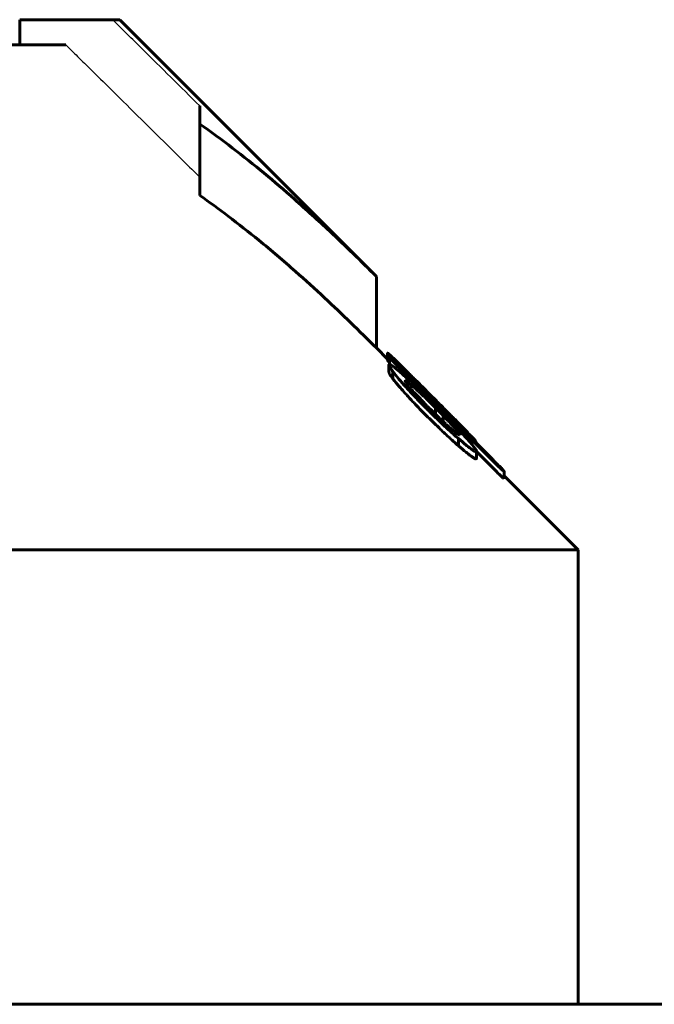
# Model space of a CAD drawing. Header units: millimetres. Extents: x -76 to 189, y -48 to 47.
# Tile 7 of 14: x 9 to 22, y 26 to 46. Entities that reach past the tile are written whole.
import ezdxf

# ---------------------------------------------------------------- set-up
doc = ezdxf.new("R2010")
doc.units = ezdxf.units.MM
doc.linetypes.add('K5LT-1', pattern=[0])
doc.linetypes.add('K5LT_BASIC', pattern=[0])
doc.layers.add('Системный слой (1)', color=7, linetype='Continuous', true_color=0x6c6c6c)

# ---------------------------------------------------------------- blocks, each defined once
blk = doc.blocks.new('U7')
at = {"layer": 'Системный слой (1)', "color": 150, "linetype": 'K5LT_BASIC', "lineweight": 60, "true_color": 0x0080ff}
for p, q in [((16.223, 38.777), (16, 39)), ((20, 35), (18.535, 36.465))]:
    blk.add_line(p, q, dxfattribs=at)
blk = doc.blocks.new('U19')
at = {"layer": 'Системный слой (1)', "color": 150, "linetype": 'K5LT_BASIC', "lineweight": 60, "true_color": 0x0080ff}
for p, q in [((17.967, 37.153), (17.968, 37.151)), ((17.968, 37.151), (17.969, 37.15)), ((17.969, 37.15), (17.969, 37.149))]:
    blk.add_line(p, q, dxfattribs=at)
blk = doc.blocks.new('U20')
at = {"layer": 'Системный слой (1)', "color": 150, "linetype": 'K5LT_BASIC', "lineweight": 60, "true_color": 0x0080ff}
for p, q in [((16.223, 38.754), (16.227, 38.745)), ((16.227, 38.745), (16.239, 38.729)), ((16.239, 38.729), (16.259, 38.705))]:
    blk.add_line(p, q, dxfattribs=at)

msp = doc.modelspace()

# ---------------------------------------------------------------- linework, layer by layer
at = {"layer": 'Системный слой (1)', "color": 150, "linetype": 'K5LT_BASIC', "lineweight": 60, "true_color": 0x0080ff}
for p, q in [((10.773, 45.5), (8.93, 45.5)), ((8.93, 45), (8.93, 45.5)), ((10.773, 45.5), (10.914, 45.5)), ((16, 40.414), (10.914, 45.5)), ((1.75, 45), (9.846, 45)), ((12.5, 43.433), (12.5, 43.792)), ((12.5, 42.019), (12.5, 43.433)), ((16, 39), (16, 40.414)), ((16.223, 38.754), (16.223, 38.895)), ((16.259, 38.813), (16.259, 38.819)), ((16.259, 38.674), (16.259, 38.813)), ((16.249, 38.522), (16.249, 38.663)), ((16.39, 38.701), (16.39, 38.701)), ((16.514, 38.598), (16.514, 38.611)), ((16.329, 38.387), (16.329, 38.528)), ((16.606, 38.285), (16.606, 38.334)), ((17.122, 37.905), (16.912, 38.111)), ((16.921, 38.22), (17.061, 38.08)), ((17.055, 38.039), (16.985, 38.108)), ((17.061, 38.08), (17.192, 37.949)), ((17.131, 37.896), (17.174, 37.854)), ((17.15, 37.944), (17.15, 37.985)), ((17.174, 37.686), (17.174, 37.813)), ((17.322, 37.544), (17.322, 37.662)), ((17.604, 37.517), (17.604, 37.515)), ((17.653, 37.286), (17.653, 37.273)), ((17.627, 37.061), (17.627, 37.203)), ((17.906, 37.189), (17.949, 37.147)), ((17.949, 37.147), (18.282, 36.815)), ((17.967, 37.155), (17.967, 37.154)), ((17.967, 37.129), (17.967, 37.154)), ((17.969, 37.127), (17.969, 37.149)), ((17.984, 36.811), (17.984, 36.953)), ((17.984, 36.945), (18.386, 36.545)), ((18.535, 36.409), (18.535, 36.551)), ((18.535, 36.551), (18.535, 36.551)), ((-20, 35), (20, 35)), ((20, 26), (20, 35)), ((58.4, 26), (-58.4, 26))]:
    msp.add_line(p, q, dxfattribs=at)
at = {"layer": 'Системный слой (1)', "color": 7, "linetype": 'K5LT-1'}
for points, knots in [([(12.5, 43.792), (12.309, 43.981), (11.928, 44.359), (11.449, 44.832), (11.064, 45.213), (10.87, 45.404), (10.773, 45.5)], [0, 0, 0, 0, 0.522477, 1.044954, 1.310311, 1.575669, 1.575669, 1.575669, 1.575669]), ([(9.846, 45), (9.858, 44.988), (9.888, 44.958), (9.956, 44.892), (10.084, 44.765), (10.335, 44.518), (10.742, 44.117), (11.272, 43.593), (11.876, 42.996), (12.286, 42.59), (12.5, 42.378)], [0, 0, 0, 0, 0.072514, 0.181284, 0.398826, 0.833908, 1.667816, 2.814639, 3.983986, 5.255882, 5.255882, 5.255882, 5.255882])]:
    msp.add_open_spline(points, degree=3, knots=knots, dxfattribs=at)
at = {"layer": 'Системный слой (1)', "color": 150, "linetype": 'K5LT_BASIC', "lineweight": 60, "true_color": 0x0080ff}
for points, knots in [([(16, 40.414), (15.696, 40.719), (15.159, 41.24), (14.416, 41.917), (13.774, 42.467), (13.15, 42.966), (12.72, 43.281), (12.5, 43.433)], [0, 0, 0, 0, 2.181063, 3.80596, 5.167529, 6.570618, 8, 8, 8, 8]), ([(16, 39), (15.662, 39.338), (15.132, 39.851), (14.354, 40.558), (13.718, 41.101), (13.084, 41.601), (12.69, 41.888), (12.5, 42.019)], [0, 0, 0, 0, 2.418116, 3.75696, 5.407697, 6.764106, 8, 8, 8, 8]), ([(16.486, 38.652), (16.46, 38.678), (16.422, 38.715), (16.371, 38.764), (16.332, 38.801), (16.286, 38.844), (16.254, 38.873), (16.233, 38.89), (16.225, 38.896), (16.223, 38.896), (16.223, 38.895)], [0, 0, 0, 0, 2.151305, 3.224126, 4.605271, 5.902664, 8.075218, 8.915326, 10.096859, 11, 11, 11, 11]), ([(16.223, 38.895), (16.223, 38.894), (16.224, 38.89), (16.231, 38.882), (16.245, 38.863), (16.272, 38.832), (16.323, 38.774), (16.361, 38.733), (16.39, 38.701)], [0, 0, 0, 0, 1.125895, 1.689612, 2.551579, 4.98929, 6.096596, 9, 9, 9, 9]), ([(16.39, 38.701), (16.38, 38.71), (16.365, 38.725), (16.345, 38.745), (16.328, 38.761), (16.309, 38.779), (16.292, 38.794), (16.279, 38.805), (16.267, 38.814), (16.262, 38.818), (16.259, 38.819)], [0, 0, 0, 0, 1.836998, 2.729229, 3.860526, 5.145581, 6.55774, 7.820357, 8.998514, 11, 11, 11, 11]), ([(16.259, 38.813), (16.269, 38.802), (16.289, 38.779), (16.32, 38.745), (16.349, 38.714), (16.371, 38.692), (16.384, 38.678), (16.39, 38.673)], [0, 0, 0, 0, 2.192469, 4.57628, 5.943653, 7.17318, 8, 8, 8, 8]), ([(16.912, 38.111), (16.855, 38.165), (16.779, 38.238), (16.664, 38.346), (16.585, 38.419), (16.494, 38.501), (16.433, 38.554), (16.385, 38.593), (16.356, 38.617), (16.328, 38.638), (16.298, 38.658), (16.268, 38.675), (16.252, 38.675), (16.249, 38.667), (16.249, 38.663)], [0, 0, 0, 0, 2.941336, 3.836699, 5.896985, 7.063009, 8.831246, 9.354729, 10.064191, 10.796175, 11.463267, 12.612601, 14.13645, 15, 15, 15, 15]), ([(16.249, 38.663), (16.249, 38.658), (16.254, 38.642), (16.278, 38.6), (16.307, 38.558), (16.329, 38.528)], [0, 0, 0, 0, 1.63703, 3.16498, 6, 6, 6, 6]), ([(16.921, 38.22), (16.873, 38.268), (16.803, 38.337), (16.711, 38.429), (16.613, 38.526), (16.537, 38.601), (16.486, 38.652)], [0, 0, 0, 0, 2.260503, 3.282104, 4.393278, 7, 7, 7, 7]), ([(16.985, 38.108), (16.932, 38.162), (16.837, 38.257), (16.733, 38.364), (16.662, 38.438), (16.619, 38.482), (16.584, 38.52), (16.563, 38.542), (16.544, 38.563), (16.527, 38.583), (16.513, 38.599), (16.504, 38.61), (16.498, 38.618), (16.497, 38.62), (16.497, 38.621)], [0, 0, 0, 0, 3.923338, 6.828566, 7.773623, 9.537643, 10.293543, 10.919118, 11.53981, 12.283196, 13.062051, 13.648367, 14.351071, 15, 15, 15, 15]), ([(16.514, 38.611), (16.511, 38.613), (16.506, 38.616), (16.502, 38.619), (16.499, 38.62), (16.498, 38.621), (16.497, 38.621), (16.497, 38.621)], [0, 0, 0, 0, 3.557647, 5.156933, 6.444415, 7.06069, 8, 8, 8, 8]), ([(17.15, 37.985), (17.088, 38.047), (16.974, 38.161), (16.853, 38.281), (16.754, 38.379), (16.677, 38.455), (16.608, 38.522), (16.567, 38.561), (16.54, 38.587), (16.521, 38.604), (16.514, 38.611)], [0, 0, 0, 0, 3.030709, 5.434008, 5.849278, 7.93828, 9.255324, 9.59512, 10.395852, 11, 11, 11, 11]), ([(16.249, 38.522), (16.249, 38.516), (16.254, 38.5), (16.279, 38.456), (16.308, 38.415), (16.329, 38.387)], [0, 0, 0, 0, 1.730476, 3.30774, 6, 6, 6, 6]), ([(16.329, 38.528), (16.361, 38.487), (16.412, 38.425), (16.489, 38.335), (16.554, 38.261), (16.629, 38.177), (16.708, 38.092), (16.82, 37.975), (16.943, 37.849), (17.041, 37.752), (17.078, 37.716)], [0, 0, 0, 0, 1.964611, 2.817549, 3.84942, 5.043297, 6.159239, 7.206821, 9.600072, 11, 11, 11, 11]), ([(16.329, 38.387), (16.367, 38.338), (16.436, 38.254), (16.541, 38.134), (16.639, 38.026), (16.744, 37.912), (16.893, 37.758), (17.005, 37.646), (17.078, 37.575)], [0, 0, 0, 0, 1.900396, 3.092196, 4.112545, 5.454836, 6.724362, 9, 9, 9, 9]), ([(16.606, 38.334), (16.6, 38.338), (16.59, 38.343), (16.576, 38.349), (16.572, 38.348), (16.572, 38.344)], [0, 0, 0, 0, 1.960426, 3.260912, 6, 6, 6, 6]), ([(16.572, 38.344), (16.572, 38.341), (16.573, 38.337), (16.578, 38.327), (16.586, 38.313), (16.603, 38.289), (16.63, 38.255), (16.665, 38.214), (16.709, 38.164), (16.764, 38.103), (16.834, 38.028), (16.886, 37.974), (16.912, 37.946)], [0, 0, 0, 0, 0.805148, 1.248891, 1.938395, 2.917395, 4.161697, 5.499587, 6.75037, 8.574279, 10.705306, 13, 13, 13, 13]), ([(17.174, 37.813), (17.118, 37.868), (17.038, 37.947), (16.932, 38.049), (16.868, 38.108), (16.8, 38.171), (16.749, 38.217), (16.693, 38.266), (16.649, 38.302), (16.619, 38.325), (16.606, 38.334)], [0, 0, 0, 0, 3.034226, 4.363405, 5.781671, 6.5159, 8.162721, 8.733623, 9.966804, 11, 11, 11, 11]), ([(17.055, 38.039), (17.095, 37.998), (17.16, 37.934), (17.274, 37.822), (17.347, 37.751), (17.395, 37.704)], [0, 0, 0, 0, 2.1328, 3.394448, 6, 6, 6, 6]), ([(16.912, 37.946), (16.935, 37.923), (16.989, 37.867), (17.046, 37.811), (17.078, 37.779)], [0, 0, 0, 0, 2.136773, 5, 5, 5, 5]), ([(17.131, 37.896), (17.131, 37.896), (17.13, 37.897), (17.128, 37.899), (17.125, 37.902), (17.124, 37.904), (17.122, 37.905)], [0, 0, 0, 0, 2.41764, 4.20903, 4.938628, 7, 7, 7, 7]), ([(17.604, 37.517), (17.604, 37.517), (17.602, 37.521), (17.592, 37.532), (17.575, 37.551), (17.55, 37.578), (17.515, 37.615), (17.478, 37.653), (17.437, 37.695), (17.372, 37.762), (17.275, 37.859), (17.193, 37.942), (17.15, 37.985)], [0, 0, 0, 0, 0.807134, 1.576622, 2.248255, 3.419433, 4.3292, 5.39801, 6.324666, 7.462076, 10.09373, 13, 13, 13, 13]), ([(17.828, 37.168), (17.76, 37.244), (17.66, 37.354), (17.524, 37.496), (17.381, 37.645), (17.263, 37.765), (17.174, 37.854)], [0, 0, 0, 0, 2.528514, 3.491635, 4.369076, 7, 7, 7, 7]), ([(17.776, 37.361), (17.729, 37.408), (17.658, 37.48), (17.554, 37.586), (17.462, 37.678), (17.34, 37.801), (17.248, 37.893), (17.192, 37.949)], [0, 0, 0, 0, 2.057392, 3.086999, 4.415999, 5.81559, 8, 8, 8, 8]), ([(17.078, 37.779), (17.133, 37.725), (17.232, 37.629), (17.337, 37.53), (17.413, 37.46), (17.455, 37.423), (17.508, 37.376), (17.55, 37.342), (17.588, 37.312), (17.612, 37.296), (17.635, 37.281), (17.647, 37.275), (17.653, 37.273)], [0, 0, 0, 0, 3.318504, 5.809492, 6.216533, 7.861175, 8.353076, 9.634972, 10.621034, 11.298558, 11.798368, 13, 13, 13, 13]), ([(17.078, 37.716), (17.133, 37.662), (17.22, 37.578), (17.337, 37.466), (17.466, 37.346), (17.562, 37.259), (17.627, 37.203)], [0, 0, 0, 0, 2.112463, 3.297249, 4.463, 7, 7, 7, 7]), ([(17.322, 37.662), (17.299, 37.686), (17.265, 37.72), (17.224, 37.761), (17.201, 37.785), (17.185, 37.801), (17.176, 37.81), (17.174, 37.813)], [0, 0, 0, 0, 3.795741, 5.442887, 6.558195, 7.6047, 8, 8, 8, 8]), ([(17.653, 37.286), (17.653, 37.288), (17.651, 37.293), (17.645, 37.305), (17.634, 37.319), (17.619, 37.34), (17.598, 37.364), (17.576, 37.389), (17.546, 37.424), (17.501, 37.472), (17.436, 37.543), (17.374, 37.608), (17.334, 37.649), (17.322, 37.662)], [0, 0, 0, 0, 0.909854, 1.513215, 2.289354, 3.19323, 4.181344, 5.17336, 5.972519, 7.772342, 10.08646, 12.812856, 14, 14, 14, 14]), ([(17.395, 37.704), (17.435, 37.666), (17.48, 37.624), (17.525, 37.582), (17.542, 37.567), (17.562, 37.548), (17.582, 37.531), (17.595, 37.52), (17.602, 37.515), (17.604, 37.514), (17.604, 37.515)], [0, 0, 0, 0, 4.722345, 5.287138, 6.050282, 7.002963, 8.315355, 9.413692, 10.049974, 11, 11, 11, 11]), ([(17.078, 37.575), (17.133, 37.521), (17.22, 37.437), (17.337, 37.325), (17.466, 37.205), (17.562, 37.118), (17.627, 37.061)], [0, 0, 0, 0, 2.112463, 3.297249, 4.463, 7, 7, 7, 7]), ([(17.967, 37.155), (17.967, 37.157), (17.959, 37.168), (17.931, 37.2), (17.884, 37.249), (17.828, 37.307), (17.786, 37.351), (17.776, 37.361)], [0, 0, 0, 0, 1.789374, 2.928937, 4.433781, 7.133698, 8, 8, 8, 8]), ([(17.906, 37.189), (17.906, 37.189), (17.905, 37.19), (17.904, 37.192), (17.902, 37.193), (17.899, 37.196), (17.895, 37.201), (17.873, 37.222), (17.854, 37.242), (17.837, 37.259)], [0, 0, 0, 0, 0.302522, 0.432518, 0.685697, 1.012712, 1.655641, 2.818169, 10, 10, 10, 10]), ([(17.837, 37.259), (17.853, 37.245), (17.875, 37.225), (17.908, 37.196), (17.93, 37.177), (17.949, 37.163), (17.963, 37.153), (17.967, 37.152), (17.967, 37.154)], [0, 0, 0, 0, 1.741591, 2.62644, 4.365123, 5.441638, 6.640696, 9, 9, 9, 9]), ([(17.627, 37.203), (17.679, 37.158), (17.755, 37.094), (17.83, 37.036), (17.878, 36.999), (17.912, 36.976), (17.946, 36.955), (17.967, 36.945), (17.981, 36.944), (17.984, 36.949), (17.984, 36.953)], [0, 0, 0, 0, 3.241238, 4.734287, 5.230959, 6.937637, 7.578209, 8.850655, 9.960123, 11, 11, 11, 11]), ([(17.627, 37.061), (17.679, 37.016), (17.755, 36.953), (17.83, 36.894), (17.878, 36.858), (17.912, 36.834), (17.946, 36.813), (17.967, 36.803), (17.981, 36.802), (17.984, 36.808), (17.984, 36.811)], [0, 0, 0, 0, 3.241238, 4.734287, 5.230959, 6.937637, 7.578209, 8.850655, 9.960123, 11, 11, 11, 11]), ([(17.984, 36.953), (17.984, 36.958), (17.98, 36.969), (17.968, 36.991), (17.946, 37.025), (17.902, 37.082), (17.854, 37.139), (17.828, 37.168)], [0, 0, 0, 0, 1.607525, 2.394884, 3.385259, 5.757021, 8, 8, 8, 8]), ([(18.508, 36.584), (18.498, 36.595), (18.48, 36.614), (18.45, 36.645), (18.404, 36.692), (18.346, 36.751), (18.298, 36.799), (18.282, 36.815)], [0, 0, 0, 0, 1.509445, 2.203137, 3.226347, 6.346664, 8, 8, 8, 8]), ([(18.386, 36.686), (18.396, 36.676), (18.419, 36.653), (18.449, 36.625), (18.474, 36.601), (18.494, 36.583), (18.517, 36.563), (18.529, 36.555), (18.535, 36.551)], [0, 0, 0, 0, 1.445263, 3.068757, 4.134024, 5.319211, 6.447918, 9, 9, 9, 9]), ([(18.386, 36.545), (18.396, 36.534), (18.419, 36.512), (18.449, 36.483), (18.474, 36.459), (18.494, 36.442), (18.517, 36.422), (18.529, 36.413), (18.535, 36.409)], [0, 0, 0, 0, 1.445263, 3.068757, 4.134024, 5.319211, 6.447918, 9, 9, 9, 9]), ([(18.535, 36.551), (18.535, 36.552), (18.534, 36.552), (18.533, 36.554), (18.532, 36.555), (18.53, 36.558), (18.525, 36.564), (18.517, 36.573), (18.511, 36.581), (18.508, 36.584)], [0, 0, 0, 0, 0.686058, 1.198733, 1.925253, 2.85007, 4.148104, 7.759406, 10, 10, 10, 10])]:
    msp.add_open_spline(points, degree=3, knots=knots, dxfattribs=at)
msp.add_open_spline([(18.386, 36.686), (17.721, 37.349), (17.055, 38.011), (16.39, 38.673)], degree=3, dxfattribs=at)

# ---------------------------------------------------------------- block references
at = {"layer": 'Системный слой (1)'}
for name in ['U7', 'U20', 'U19']:
    msp.add_blockref(name, (0, 0), dxfattribs=at)

doc.saveas('drawing.dxf')
